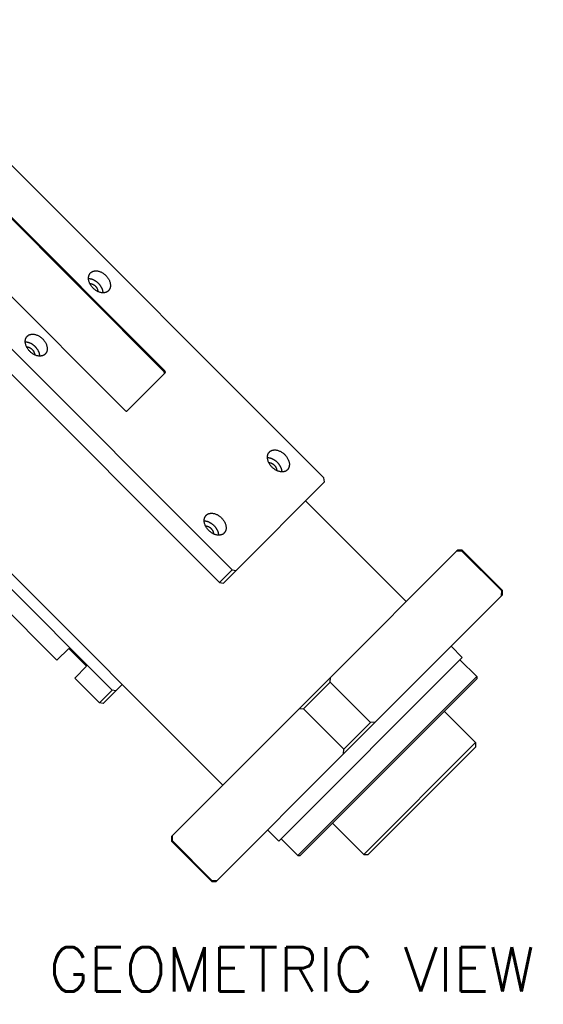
# Model space of a CAD drawing. Extents: x -336 to 855, y -4279 to -3403.
# Tile 12 of 19: x 452 to 535, y -3657 to -3502. Entities that reach past the tile are written whole.
import ezdxf

# ---------------------------------------------------------------- set-up
doc = ezdxf.new("R2010")
doc.units = 0
doc.header["$LTSCALE"] = 25.4
doc.linetypes.add('DASHEDBIDOT', pattern=[12.4, 3, -3, 0.2, -3, 0.2, -3])
doc.layers.add('ATA-TEXT', color=7, linetype='CONTINUOUS')
doc.layers.add('Layer0000', color=7, linetype='CONTINUOUS', lineweight=25)
doc.styles.get("Standard").update_dxf_attribs({"font": 'simplex.shx'})

msp = doc.modelspace()

# ---------------------------------------------------------------- linework, layer by layer
at = {"layer": 'Layer0000', "color": 7, "linetype": 'Continuous', "lineweight": 25}
for p, q in [((500.1157474, -3574.0816164), (405.3634387, -3479.3293078)), ((390.8634387, -3493.8293078), (485.6157474, -3588.5816164)), ((388.8634387, -3495.8293078), (483.6157474, -3590.5816164)), ((474.8293207, -3557.2951897), (422.1498655, -3504.6157345)), ((474.9543207, -3557.1701897), (422.2748655, -3504.4907345)), ((416.0248655, -3510.7407345), (468.7043207, -3563.4201897)), ((469.0060974, -3563.4719664), (475.0060974, -3557.4719664)), ((466.6157474, -3607.5816164), (431.6139617, -3572.5798308)), ((457.898233, -3602.864102), (429.6139617, -3574.5798308)), ((486.2193008, -3588.6851698), (500.2193008, -3574.6851698)), ((500.2193008, -3574.6851698), (500.1157474, -3574.0816164)), ((484.1335144, -3622.5907614), (438.6047759, -3577.0620229)), ((513.1248924, -3593.5993834), (497.2149898, -3577.6894808)), ((501.1371693, -3605.5871065), (521.1212376, -3585.6030382)), ((521.2566204, -3585.4676554), (521.1212306, -3585.6030451)), ((521.1212385, -3585.6030373), (521.8660366, -3585.565346)), ((521.9637271, -3585.4676554), (521.2566204, -3585.4676554)), ((521.9637271, -3585.4676554), (521.8660366, -3585.565346)), ((528.2299976, -3591.929307), (521.8660366, -3585.565346)), ((528.3276882, -3591.8316164), (521.9637271, -3585.4676554)), ((485.6157474, -3588.5816164), (483.6157474, -3590.5816164)), ((486.2193008, -3588.6851698), (484.2193008, -3590.6851698)), ((485.6157474, -3588.5816164), (486.2193008, -3588.6851698)), ((483.6157474, -3590.5816164), (484.2193008, -3590.6851698)), ((508.2082371, -3612.6581743), (528.1923054, -3592.674106)), ((528.3276882, -3592.5387232), (528.1922984, -3592.674113)), ((528.1923063, -3592.6741051), (528.2299976, -3591.929307)), ((528.3276882, -3591.8316164), (528.2299976, -3591.929307)), ((528.3276882, -3592.5387232), (528.3276882, -3591.8316164)), ((457.898233, -3602.864102), (459.773233, -3600.989102)), ((462.6016601, -3603.8175291), (459.773233, -3600.989102)), ((521.9637271, -3602.4382182), (520.1959602, -3600.6704512)), ((521.9637271, -3602.4382182), (492.9723491, -3631.4295962)), ((524.2618242, -3605.443422), (521.6101738, -3602.7917715)), ((460.7266601, -3605.6925291), (462.6016601, -3603.8175291)), ((464.6157474, -3609.5816164), (460.7266601, -3605.6925291)), ((524.2618242, -3605.443422), (495.9775529, -3633.7276932)), ((501.1371698, -3605.587106), (496.1212371, -3610.6030387)), ((524.2618242, -3605.7969754), (496.3311063, -3633.7276932)), ((501.0994769, -3606.3319056), (496.8660366, -3610.565346)), ((501.0994769, -3606.3319056), (501.1371734, -3605.5871024)), ((507.463438, -3612.6958667), (501.0994769, -3606.3319056)), ((524.2618242, -3605.443422), (524.2618242, -3605.7969754)), ((464.6157474, -3609.5816164), (466.6157474, -3607.5816164)), ((465.2193008, -3609.6851698), (467.2193008, -3607.6851698)), ((467.2193008, -3607.6851698), (466.6157474, -3607.5816164)), ((468.2236118, -3606.6808588), (467.2193008, -3607.6851698)), ((465.2193008, -3609.6851698), (464.6157474, -3609.5816164)), ((476.1371693, -3630.5871065), (496.1212376, -3610.6030382)), ((496.8660366, -3610.565346), (496.1212337, -3610.6030421)), ((503.2299976, -3616.929307), (496.8660366, -3610.565346)), ((524.0850475, -3615.873247), (519.1353, -3610.9234995)), ((508.2082376, -3612.6581738), (503.1923049, -3617.6741065)), ((507.463438, -3612.6958667), (503.2299976, -3616.929307)), ((508.2082412, -3612.6581702), (507.463438, -3612.6958667)), ((524.0850475, -3615.873247), (506.407378, -3633.5509165)), ((524.0850475, -3615.873247), (524.0850475, -3616.5803538)), ((503.1923015, -3617.6741099), (503.2299976, -3616.929307)), ((524.0850475, -3616.5803538), (507.1144847, -3633.5509165)), ((483.2082371, -3637.6581743), (503.1923054, -3617.674106)), ((492.9723491, -3631.4295962), (491.2045822, -3629.6618292)), ((506.407378, -3633.5509165), (501.4576305, -3628.6011691)), ((476.1371761, -3630.5870996), (476.0017864, -3630.7224894)), ((476.0017864, -3630.7224894), (476.0017864, -3631.4295962)), ((476.0994769, -3631.3319056), (476.0017864, -3631.4295962)), ((482.3657474, -3637.7935572), (476.0017864, -3631.4295962)), ((476.1371683, -3630.5871075), (476.0994769, -3631.3319056)), ((482.463438, -3637.6958667), (476.0994769, -3631.3319056)), ((495.9775529, -3633.7276932), (493.3259025, -3631.0760428)), ((495.9775529, -3633.7276932), (496.3311063, -3633.7276932)), ((506.407378, -3633.5509165), (507.1144847, -3633.5509165)), ((482.463438, -3637.6958667), (482.3657474, -3637.7935572)), ((483.2082361, -3637.6581753), (482.463438, -3637.6958667)), ((483.2082439, -3637.6581674), (483.0728542, -3637.7935572)), ((482.3657474, -3637.7935572), (483.0728542, -3637.7935572))]:
    msp.add_line(p, q, dxfattribs=at)
at = {"layer": 'Layer0000', "color": 251, "linetype": 'DASHEDBIDOT', "lineweight": 18}
msp.add_line((474.9543207, -3557.1701897), (474.8293207, -3557.2951897), dxfattribs=at)
at = {"layer": 'Layer0000', "color": 7, "linetype": 'Continuous', "lineweight": 25}
for points, weights, knots in [([(466.0459422, -3544.5118113), (465.0459422, -3545.5118113), (463.6317287, -3544.0975977), (462.2175151, -3542.6833842), (463.2175151, -3541.6833842)], [1, 0.707106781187, 1, 0.707106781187, 1], [0, 0, 0, 0.25, 0.25, 0.5, 0.5, 0.5]), ([(462.9003578, -3542.5662269), (463.7246219, -3542.5904909), (464.4317287, -3543.2975977), (465.1388355, -3544.0047045), (465.1630995, -3544.8289686)], [0.857864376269, 0.828427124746, 1, 0.828427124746, 0.857864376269], [0.60355339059, 0.60355339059, 0.60355339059, 0.75, 0.75, 0.89644660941, 0.89644660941, 0.89644660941]), ([(463.2175151, -3541.6833842), (464.2175151, -3540.6833842), (465.6317287, -3542.0975977), (467.0459422, -3543.5118113), (466.0459422, -3544.5118113)], [1, 0.707106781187, 1, 0.707106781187, 1], [0.5, 0.5, 0.5, 0.75, 0.75, 1, 1, 1]), ([(463.1082779, -3543.3667251), (463.5684975, -3543.3593666), (463.9692287, -3543.7600977), (464.3699598, -3544.1608289), (464.3626013, -3544.6210485)], [0.860891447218, 0.820771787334, 1, 0.820771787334, 0.860891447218], [0.59701915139, 0.59701915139, 0.59701915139, 0.75, 0.75, 0.90298084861, 0.90298084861, 0.90298084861]), ([(456.0459422, -3554.5118113), (455.0459422, -3555.5118113), (453.6317287, -3554.0975977), (452.2175151, -3552.6833842), (453.2175151, -3551.6833842)], [1, 0.707106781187, 1, 0.707106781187, 1], [0, 0, 0, 0.25, 0.25, 0.5, 0.5, 0.5]), ([(453.2175151, -3551.6833842), (454.2175151, -3550.6833842), (455.6317287, -3552.0975977), (457.0459422, -3553.5118113), (456.0459422, -3554.5118113)], [1, 0.707106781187, 1, 0.707106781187, 1], [0.5, 0.5, 0.5, 0.75, 0.75, 1, 1, 1]), ([(452.9003578, -3552.5662269), (453.7246219, -3552.5904909), (454.4317287, -3553.2975977), (455.1388355, -3554.0047045), (455.1630995, -3554.8289686)], [0.857864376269, 0.828427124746, 1, 0.828427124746, 0.857864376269], [0.60355339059, 0.60355339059, 0.60355339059, 0.75, 0.75, 0.89644660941, 0.89644660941, 0.89644660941]), ([(453.1082779, -3553.3667251), (453.5684975, -3553.3593666), (453.9692287, -3553.7600977), (454.3699598, -3554.1608289), (454.3626013, -3554.6210485)], [0.860891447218, 0.820771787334, 1, 0.820771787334, 0.860891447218], [0.59701915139, 0.59701915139, 0.59701915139, 0.75, 0.75, 0.90298084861, 0.90298084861, 0.90298084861]), ([(494.3302135, -3572.7960825), (493.3302135, -3573.7960825), (491.9159999, -3572.381869), (490.5017864, -3570.9676554), (491.5017864, -3569.9676554)], [1, 0.707106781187, 1, 0.707106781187, 1], [0, 0, 0, 0.25, 0.25, 0.5, 0.5, 0.5]), ([(491.1846291, -3570.8504981), (492.0088931, -3570.8747622), (492.7159999, -3571.581869), (493.4231067, -3572.2889757), (493.4473708, -3573.1132398)], [0.857864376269, 0.828427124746, 1, 0.828427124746, 0.857864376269], [0.60355339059, 0.60355339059, 0.60355339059, 0.75, 0.75, 0.89644660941, 0.89644660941, 0.89644660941]), ([(491.5017864, -3569.9676554), (492.5017864, -3568.9676554), (493.9159999, -3570.381869), (495.3302135, -3571.7960825), (494.3302135, -3572.7960825)], [1, 0.707106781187, 1, 0.707106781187, 1], [0.5, 0.5, 0.5, 0.75, 0.75, 1, 1, 1]), ([(491.3925491, -3571.6509963), (491.8527688, -3571.6436378), (492.2534999, -3572.044369), (492.6542311, -3572.4451001), (492.6468726, -3572.9053198)], [0.860891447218, 0.820771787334, 1, 0.820771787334, 0.860891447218], [0.59701915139, 0.59701915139, 0.59701915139, 0.75, 0.75, 0.90298084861, 0.90298084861, 0.90298084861]), ([(484.3302135, -3582.7960825), (483.3302135, -3583.7960825), (481.9159999, -3582.381869), (480.5017864, -3580.9676554), (481.5017864, -3579.9676554)], [1, 0.707106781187, 1, 0.707106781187, 1], [0, 0, 0, 0.25, 0.25, 0.5, 0.5, 0.5]), ([(481.5017864, -3579.9676554), (482.5017864, -3578.9676554), (483.9159999, -3580.381869), (485.3302135, -3581.7960825), (484.3302135, -3582.7960825)], [1, 0.707106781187, 1, 0.707106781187, 1], [0.5, 0.5, 0.5, 0.75, 0.75, 1, 1, 1]), ([(481.1846291, -3580.8504981), (482.0088931, -3580.8747622), (482.7159999, -3581.581869), (483.4231067, -3582.2889757), (483.4473708, -3583.1132398)], [0.857864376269, 0.828427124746, 1, 0.828427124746, 0.857864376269], [0.60355339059, 0.60355339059, 0.60355339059, 0.75, 0.75, 0.89644660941, 0.89644660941, 0.89644660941]), ([(481.3925491, -3581.6509963), (481.8527688, -3581.6436378), (482.2534999, -3582.044369), (482.6542311, -3582.4451001), (482.6468726, -3582.9053198)], [0.860891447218, 0.820771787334, 1, 0.820771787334, 0.860891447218], [0.59701915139, 0.59701915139, 0.59701915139, 0.75, 0.75, 0.90298084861, 0.90298084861, 0.90298084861])]:
    msp.add_rational_spline(points, weights, degree=2, knots=knots, dxfattribs=at)
for points in [[(474.8810974, -3557.5969664), (475.0060974, -3557.4719664), (474.8293207, -3557.2951897)], [(475.0060974, -3557.4719664), (475.1310974, -3557.3469664), (474.9543207, -3557.1701897)], [(468.7043207, -3563.4201897), (468.8810974, -3563.5969664), (469.0060974, -3563.4719664)]]:
    msp.add_rational_spline(points, [1, 0.707106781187, 1], degree=2, dxfattribs=at)

# ---------------------------------------------------------------- texts
at = {"layer": 'ATA-TEXT', "insert": (456.6277745, -3657.532707), "char_height": 7, "attachment_point": 7}
msp.add_mtext('GEOMETRIC VIEW ( 1 : 2 )', dxfattribs=at)

doc.saveas('drawing.dxf')
